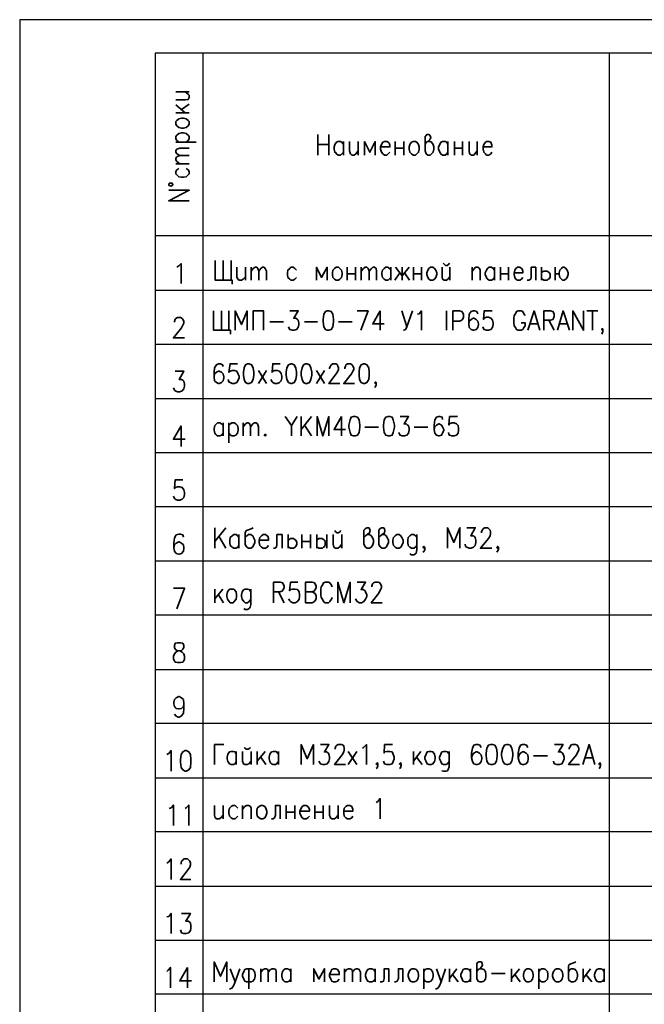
# Model space of a CAD drawing. Header units: millimetres. Extents: x -2 to 2563, y -1050 to -750.
# Tile 2 of 16: x -2 to 91, y -897 to -750. Entities that reach past the tile are written whole.
import ezdxf

# ---------------------------------------------------------------- set-up
doc = ezdxf.new("R2010")
doc.units = ezdxf.units.MM
doc.layers.add('Cont', color=6, linetype='Continuous')

msp = doc.modelspace()

# ---------------------------------------------------------------- linework, layer by layer
at = {"color": 7, "linetype": 'Continuous', "lineweight": 25}
for p, q in [((-2.08, -750.23), (-2.08, -1050.02)), ((421.96, -750.23), (-2.08, -750.23)), ((416.98, -790.6), (18.1, -790.6)), ((416.98, -798.63), (18.1, -798.63)), ((416.98, -806.76), (18.1, -806.76)), ((416.98, -814.8), (18.1, -814.8)), ((416.98, -822.84), (18.1, -822.84)), ((416.98, -830.96), (18.1, -830.96)), ((416.98, -839), (18.1, -839)), ((416.98, -847.13), (18.1, -847.13)), ((416.98, -855.17), (18.1, -855.17)), ((416.98, -863.29), (18.1, -863.29)), ((416.98, -871.33), (18.1, -871.33)), ((416.98, -879.46), (18.1, -879.46)), ((416.98, -887.5), (18.1, -887.5)), ((416.98, -895.53), (18.1, -895.53))]:
    msp.add_line(p, q, dxfattribs=at)
at = {"color": 7, "linetype": 'Continuous', "lineweight": 35}
for p, q in [((21.16, -760.98), (23.17, -760.98)), ((21.16, -762.9), (22.56, -764.12)), ((22.04, -763.6), (23.17, -762.81)), ((21.16, -764.12), (23.17, -764.12)), ((42.31, -767.35), (42.31, -770.41)), ((43.97, -770.41), (43.97, -767.35)), ((21.16, -768.49), (24.22, -768.49)), ((42.31, -768.84), (43.97, -768.84)), ((46.15, -768.4), (46.15, -770.41)), ((48.34, -768.4), (48.34, -770.41)), ((53.84, -768.4), (53.84, -770.41)), ((55.15, -768.4), (55.15, -770.41)), ((61.71, -768.4), (61.71, -770.41)), ((62.67, -768.4), (62.67, -770.41)), ((63.89, -768.4), (63.89, -770.41)), ((66.07, -768.4), (66.07, -770.41)), ((53.84, -769.36), (55.15, -769.36)), ((62.67, -769.36), (63.89, -769.36)), ((21.16, -771.72), (23.17, -771.72)), ((21.95, -810.78), (21.95, -813.84)), ((22.91, -891.52), (22.91, -894.57))]:
    msp.add_line(p, q, dxfattribs=at)
for points in [[(21.16, -762.2), (22.56, -762.2), (23, -762.11), (23.17, -761.85), (23.17, -761.5), (23, -761.33), (22.56, -760.98)], [(21.6, -768.49), (21.34, -768.23), (21.16, -767.97), (21.16, -767.62), (21.34, -767.44), (21.6, -767.18), (22.04, -767.09), (22.3, -767.09), (22.74, -767.18), (23, -767.44), (23.17, -767.62), (23.17, -767.97), (23, -768.23), (22.74, -768.49)], [(58.3, -768.84), (58.47, -768.49), (58.73, -768.4), (59.08, -768.05), (59.17, -767.79), (59.08, -767.53), (58.91, -767.35), (58.56, -767.35), (58.39, -767.53), (58.3, -767.62), (58.3, -769.8), (58.39, -770.06), (58.47, -770.24), (58.73, -770.41), (59.08, -770.41), (59.26, -770.24), (59.52, -769.98), (59.61, -769.54), (59.61, -769.19), (59.52, -768.84), (59.26, -768.49), (59.08, -768.4), (58.73, -768.4)], [(46.15, -769.98), (45.89, -770.24), (45.72, -770.41), (45.37, -770.41), (45.1, -770.24), (45.02, -770.06), (44.84, -769.98), (44.75, -769.54), (44.75, -769.19), (44.84, -768.84), (45.1, -768.49), (45.37, -768.4), (45.72, -768.4), (45.89, -768.49), (46.15, -768.84)], [(47.03, -768.4), (47.03, -769.8), (47.2, -770.24), (47.38, -770.41), (47.73, -770.41), (47.99, -770.24), (48.34, -769.8)], [(50.87, -770.41), (50.87, -768.4), (50.08, -769.98), (49.3, -768.4), (49.3, -770.41)], [(51.66, -769.19), (53.06, -769.19), (53.06, -768.93), (52.97, -768.66), (52.79, -768.49), (52.62, -768.4), (52.27, -768.4), (52.01, -768.49), (51.83, -768.84), (51.66, -769.19), (51.66, -769.54), (51.83, -769.98), (52.01, -770.24), (52.27, -770.41), (52.62, -770.41), (52.79, -770.24), (53.06, -769.98)], [(61.71, -769.98), (61.53, -770.24), (61.27, -770.41), (60.92, -770.41), (60.66, -770.24), (60.57, -770.06), (60.48, -769.98), (60.31, -769.54), (60.31, -769.19), (60.48, -768.84), (60.66, -768.49), (60.92, -768.4), (61.27, -768.4), (61.53, -768.49), (61.71, -768.84)], [(64.85, -768.4), (64.85, -769.8), (64.94, -770.24), (65.2, -770.41), (65.55, -770.41), (65.72, -770.24), (66.07, -769.8)], [(66.95, -769.19), (68.26, -769.19), (68.26, -768.93), (68.17, -768.66), (68.08, -768.49), (67.82, -768.4), (67.47, -768.4), (67.3, -768.49), (67.04, -768.84), (66.95, -769.19), (66.95, -769.54), (67.04, -769.98), (67.3, -770.24), (67.47, -770.41), (67.82, -770.41), (68.08, -770.24), (68.26, -769.98)], [(21.77, -770.5), (21.34, -770.24), (21.16, -769.98), (21.16, -769.71), (21.34, -769.54), (21.77, -769.36), (23.17, -769.36)], [(21.77, -771.72), (21.34, -771.37), (21.16, -771.11), (21.16, -770.85), (21.34, -770.67), (21.77, -770.5), (23.17, -770.5)], [(21.6, -772.42), (21.34, -772.6), (21.16, -772.86), (21.16, -773.21), (21.34, -773.38), (21.6, -773.65), (22.04, -773.73), (22.3, -773.73), (22.74, -773.65), (23, -773.38), (23.17, -773.21), (23.17, -772.86), (23, -772.6), (22.74, -772.42)], [(23.17, -777.23), (20.11, -777.23), (23.17, -775.65), (20.11, -775.65)], [(21.34, -787.1), (21.6, -786.93), (21.95, -786.58), (21.95, -789.55)], [(20.99, -795.31), (20.99, -795.23), (21.08, -794.88), (21.16, -794.79), (21.43, -794.62), (21.86, -794.62), (22.12, -794.79), (22.21, -794.88), (22.39, -795.23), (22.39, -795.49), (22.21, -795.75), (22.04, -796.19), (20.81, -797.67), (22.47, -797.67)], [(21.08, -802.65), (22.39, -802.65), (21.69, -803.88), (22.04, -803.88), (22.21, -803.96), (22.39, -804.14), (22.47, -804.58), (22.47, -804.84), (22.39, -805.28), (22.12, -805.54), (21.77, -805.71), (21.43, -805.71), (21.08, -805.54), (20.99, -805.45), (20.81, -805.1)], [(21.95, -810.78), (20.81, -812.79), (22.56, -812.79)], [(22.21, -818.82), (21.08, -818.82), (20.99, -820.13), (21.08, -819.95), (21.43, -819.87), (21.77, -819.87), (22.12, -819.95), (22.39, -820.3), (22.47, -820.74), (22.47, -821), (22.39, -821.44), (22.12, -821.7), (21.77, -821.88), (21.43, -821.88), (21.08, -821.7), (20.99, -821.61), (20.81, -821.27)], [(22.3, -827.38), (22.21, -827.03), (21.86, -826.94), (21.6, -826.94), (21.25, -827.03), (20.99, -827.47), (20.9, -828.26), (20.9, -828.95), (20.99, -829.48), (21.25, -829.83), (21.6, -829.92), (21.69, -829.92), (22.04, -829.83), (22.3, -829.48), (22.39, -829.04), (22.39, -828.95), (22.3, -828.52), (22.04, -828.26), (21.69, -828.08), (21.6, -828.08), (21.25, -828.26), (20.99, -828.52), (20.9, -828.95)], [(21.34, -838.04), (22.47, -834.98), (20.81, -834.98)], [(22.39, -852.2), (22.3, -852.63), (22.04, -852.9), (21.69, -852.98), (21.6, -852.98), (21.25, -852.9), (20.99, -852.63), (20.9, -852.2), (20.9, -852.02), (20.99, -851.58), (21.25, -851.32), (21.6, -851.15), (21.69, -851.15), (22.04, -851.32), (22.3, -851.58), (22.39, -852.2), (22.39, -852.9), (22.3, -853.59), (22.04, -854.03), (21.69, -854.21), (21.51, -854.21), (21.16, -854.03), (20.99, -853.77)], [(19.85, -859.8), (20.11, -859.62), (20.46, -859.19), (20.46, -862.24)], [(20.2, -867.84), (20.46, -867.75), (20.81, -867.31), (20.81, -870.37)], [(22.56, -867.84), (22.74, -867.75), (23.09, -867.31), (23.09, -870.37)], [(19.85, -875.96), (20.11, -875.79), (20.46, -875.35), (20.46, -878.41)], [(21.95, -876.14), (21.95, -875.96), (22.04, -875.7), (22.21, -875.53), (22.39, -875.35), (22.91, -875.35), (23.09, -875.53), (23.26, -875.7), (23.35, -875.96), (23.35, -876.22), (23.26, -876.57), (23, -876.92), (21.86, -878.41), (23.43, -878.41)], [(19.85, -884), (20.11, -883.91), (20.46, -883.48), (20.46, -886.45)], [(22.04, -883.48), (23.35, -883.48), (22.65, -884.61), (23, -884.61), (23.26, -884.79), (23.35, -884.87), (23.43, -885.31), (23.43, -885.66), (23.35, -886.01), (23.09, -886.36), (22.74, -886.45), (22.39, -886.45), (22.04, -886.36), (21.95, -886.19), (21.86, -885.92)], [(19.85, -892.13), (20.03, -891.95), (20.38, -891.52), (20.38, -894.57)], [(22.91, -891.52), (21.77, -893.53), (23.52, -893.53)]]:
    msp.add_lwpolyline(points, dxfattribs=at)
for points in [[(21.16, -765.78), (21.16, -765.43), (21.34, -765.26), (21.6, -765), (22.04, -764.91), (22.3, -764.91), (22.74, -765), (23, -765.26), (23.17, -765.43), (23.17, -765.78), (23, -766.04), (22.74, -766.31), (22.3, -766.39), (22.04, -766.39), (21.6, -766.31), (21.34, -766.04)], [(56.55, -768.4), (56.9, -768.4), (57.07, -768.49), (57.34, -768.84), (57.42, -769.19), (57.42, -769.54), (57.34, -769.98), (57.07, -770.24), (56.9, -770.41), (56.55, -770.41), (56.29, -770.24), (56.03, -769.98), (55.94, -769.54), (55.94, -769.19), (56.03, -768.84), (56.29, -768.49)], [(20.46, -774.61), (20.2, -774.61), (20.11, -774.78), (20.2, -774.96), (20.46, -775.04), (20.64, -774.96), (20.73, -774.78), (20.64, -774.61)], [(21.43, -843.11), (21.08, -843.2), (20.99, -843.55), (20.99, -843.81), (21.08, -844.07), (21.34, -844.25), (21.77, -844.33), (22.12, -844.51), (22.39, -844.77), (22.47, -845.12), (22.47, -845.56), (22.39, -845.82), (22.21, -845.99), (21.86, -846.08), (21.43, -846.08), (21.08, -845.99), (20.99, -845.82), (20.81, -845.56), (20.81, -845.12), (20.99, -844.77), (21.16, -844.51), (21.51, -844.33), (22.04, -844.25), (22.21, -844.07), (22.39, -843.81), (22.39, -843.55), (22.21, -843.2), (21.86, -843.11)], [(22.56, -859.19), (22.21, -859.36), (21.95, -859.8), (21.86, -860.5), (21.86, -860.93), (21.95, -861.72), (22.21, -862.07), (22.56, -862.24), (22.74, -862.24), (23.09, -862.07), (23.35, -861.72), (23.43, -860.93), (23.43, -860.5), (23.35, -859.8), (23.09, -859.36), (22.74, -859.19)]]:
    msp.add_lwpolyline(points, close=True, dxfattribs=at)
at = {"color": 7, "lineweight": 35, "flags": 128}
for points in [[(27.05, -786.11), (27.05, -789.07), (29.59, -789.07), (29.59, -789.67)], [(28.23, -786.11), (28.23, -789.07)], [(29.42, -786.11), (29.42, -789.07)], [(61, -786.53), (61.17, -786.7), (61.34, -786.87), (61.59, -786.87), (61.84, -786.7), (61.93, -786.53)], [(30.26, -787.13), (30.26, -788.57), (30.43, -788.9), (30.6, -789.07), (30.94, -789.07), (31.19, -788.9), (31.53, -788.57)], [(31.53, -787.13), (31.53, -789.07)], [(32.38, -787.13), (32.38, -789.07)], [(32.38, -787.72), (32.72, -787.3), (32.97, -787.13), (33.23, -787.13), (33.4, -787.3), (33.56, -787.72), (33.56, -789.07)], [(33.56, -787.72), (33.82, -787.3), (34.07, -787.13), (34.33, -787.13), (34.5, -787.3), (34.67, -787.72), (34.67, -789.07)], [(39.15, -787.55), (38.9, -787.3), (38.64, -787.13), (38.31, -787.13), (38.14, -787.3), (37.88, -787.55), (37.8, -787.97), (37.8, -788.23), (37.88, -788.65), (38.14, -788.9), (38.31, -789.07), (38.64, -789.07), (38.9, -788.9), (39.15, -788.65)], [(43.72, -789.07), (43.72, -787.13), (42.88, -788.65), (42.12, -787.13), (42.12, -789.07)], [(45.08, -787.13), (45.42, -787.13), (45.59, -787.3), (45.84, -787.55), (45.93, -787.97), (45.93, -788.23), (45.84, -788.65), (45.59, -788.9), (45.42, -789.07), (45.08, -789.07), (44.83, -788.9), (44.57, -788.65), (44.49, -788.23), (44.49, -787.97), (44.57, -787.55), (44.83, -787.3), (45.08, -787.13)], [(46.69, -787.13), (46.69, -789.07)], [(46.69, -788.14), (47.96, -788.14)], [(47.96, -787.13), (47.96, -789.07)], [(48.8, -787.13), (48.8, -789.07)], [(48.8, -787.72), (49.14, -787.3), (49.4, -787.13), (49.65, -787.13), (49.82, -787.3), (49.99, -787.72), (49.99, -789.07)], [(49.99, -787.72), (50.33, -787.3), (50.5, -787.13), (50.75, -787.13), (51.01, -787.3), (51.09, -787.72), (51.09, -789.07)], [(53.21, -788.65), (52.95, -788.9), (52.78, -789.07), (52.45, -789.07), (52.19, -788.9), (52.11, -788.82), (51.94, -788.65), (51.85, -788.23), (51.85, -787.97), (51.94, -787.55), (52.19, -787.3), (52.45, -787.13), (52.78, -787.13), (52.95, -787.3), (53.21, -787.55)], [(53.21, -787.13), (53.21, -789.07)], [(53.8, -789.07), (54.56, -787.97)], [(55.92, -787.13), (54.9, -788.4), (53.88, -787.13)], [(54.9, -787.13), (54.9, -789.07)], [(55.24, -787.97), (56, -789.07)], [(56.59, -787.13), (56.59, -789.07)], [(56.59, -788.14), (57.78, -788.14)], [(57.78, -787.13), (57.78, -789.07)], [(59.13, -787.13), (59.47, -787.13), (59.73, -787.3), (59.9, -787.55), (60.07, -787.97), (60.07, -788.23), (59.9, -788.65), (59.73, -788.9), (59.47, -789.07), (59.13, -789.07), (58.88, -788.9), (58.71, -788.65), (58.54, -788.23), (58.54, -787.97), (58.71, -787.55), (58.88, -787.3), (59.13, -787.13)], [(60.83, -787.13), (60.83, -788.57), (60.91, -788.9), (61.17, -789.07), (61.5, -789.07), (61.67, -788.9), (62.01, -788.57)], [(62.01, -787.13), (62.01, -789.07)], [(65.31, -787.13), (65.31, -789.07)], [(65.31, -787.72), (65.65, -787.3), (65.82, -787.13), (66.16, -787.13), (66.42, -787.3), (66.5, -787.55), (66.5, -789.07)], [(68.62, -788.65), (68.45, -788.9), (68.19, -789.07), (67.85, -789.07), (67.6, -788.9), (67.52, -788.82), (67.43, -788.65), (67.26, -788.23), (67.26, -787.97), (67.43, -787.55), (67.6, -787.3), (67.85, -787.13), (68.19, -787.13), (68.45, -787.3), (68.62, -787.55)], [(68.62, -787.13), (68.62, -789.07)], [(69.55, -787.13), (69.55, -789.07)], [(69.55, -788.14), (70.73, -788.14)], [(70.73, -787.13), (70.73, -789.07)], [(71.58, -787.97), (72.85, -787.97), (72.85, -787.72), (72.77, -787.38), (72.68, -787.3), (72.43, -787.13), (72.09, -787.13), (71.83, -787.3), (71.66, -787.55), (71.58, -787.97), (71.58, -788.23), (71.66, -788.65), (71.83, -788.9), (72.09, -789.07), (72.43, -789.07), (72.68, -788.9), (72.85, -788.65)], [(74.8, -787.13), (74.12, -787.13), (74.12, -788.57), (74.04, -788.9), (73.78, -789.07), (73.53, -789.07)], [(74.8, -787.13), (74.8, -789.07)], [(75.64, -787.13), (75.64, -789.07)], [(75.64, -787.97), (75.81, -787.8), (75.98, -787.72), (76.32, -787.72), (76.49, -787.72), (76.66, -787.8), (76.83, -787.97), (76.91, -788.23), (76.91, -788.57), (76.83, -788.82), (76.66, -788.9), (76.49, -789.07), (75.98, -789.07), (75.81, -788.9), (75.64, -788.82)], [(77.68, -787.13), (77.68, -789.07)], [(77.68, -788.14), (78.27, -788.14), (78.27, -787.97), (78.35, -787.55), (78.61, -787.3), (78.78, -787.13), (79.03, -787.13), (79.28, -787.3), (79.45, -787.55), (79.62, -787.97), (79.62, -788.23), (79.45, -788.65), (79.28, -788.9), (79.03, -789.07), (78.78, -789.07), (78.61, -788.9), (78.35, -788.65), (78.27, -788.23), (78.27, -788.14)], [(26.79, -793.65), (26.79, -796.52), (29.33, -796.52), (29.33, -797.12)], [(27.98, -793.65), (27.98, -796.52)], [(29.08, -793.65), (29.08, -796.52)], [(31.79, -796.52), (31.79, -793.65), (30.94, -795.68), (30.01, -793.65), (30.01, -796.52)], [(32.72, -796.52), (32.72, -793.65), (34.24, -793.65), (34.24, -796.52)], [(38.14, -793.65), (39.41, -793.65), (38.73, -794.75), (39.07, -794.75), (39.32, -794.92), (39.41, -795), (39.49, -795.42), (39.49, -795.68), (39.41, -796.1), (39.15, -796.44), (38.81, -796.52), (38.48, -796.52), (38.14, -796.44), (38.05, -796.27), (37.97, -796.02)], [(43.72, -793.65), (43.47, -793.73), (43.22, -794.15), (43.13, -794.92), (43.13, -795.25), (43.22, -796.02), (43.47, -796.44), (43.72, -796.52), (43.98, -796.52), (44.32, -796.44), (44.57, -796.02), (44.66, -795.25), (44.66, -794.92), (44.57, -794.15), (44.32, -793.73), (43.98, -793.65), (43.72, -793.65)], [(48.72, -796.52), (49.82, -793.65), (48.21, -793.65)], [(51.6, -793.65), (50.5, -795.59), (52.19, -795.59)], [(51.6, -793.65), (51.6, -796.52)], [(54.82, -793.65), (55.58, -796.02)], [(56.42, -793.65), (55.58, -796.02), (55.49, -796.27), (55.41, -796.44), (55.15, -796.52), (55.07, -796.52)], [(57.19, -794.15), (57.44, -794.07), (57.78, -793.65), (57.78, -796.52)], [(61.5, -793.65), (61.5, -796.52)], [(62.44, -796.52), (62.44, -793.65), (63.45, -793.65), (63.79, -793.73), (63.88, -793.9), (64.04, -794.15), (64.04, -794.58), (63.88, -794.92), (63.79, -795), (63.45, -795.17), (62.44, -795.17)], [(66.16, -794.07), (65.99, -793.73), (65.65, -793.65), (65.48, -793.65), (65.15, -793.73), (64.89, -794.15), (64.81, -794.92), (64.81, -795.59), (64.89, -796.1), (65.15, -796.44), (65.48, -796.52), (65.57, -796.52), (65.91, -796.44), (66.16, -796.1), (66.25, -795.68), (66.25, -795.59), (66.16, -795.17), (65.91, -794.92), (65.57, -794.75), (65.48, -794.75), (65.15, -794.92), (64.89, -795.17), (64.81, -795.59)], [(68.28, -793.65), (67.09, -793.65), (67.01, -794.92), (67.09, -794.75), (67.43, -794.58), (67.77, -794.58), (68.11, -794.75), (68.36, -795), (68.45, -795.42), (68.45, -795.68), (68.36, -796.1), (68.11, -796.44), (67.77, -796.52), (67.43, -796.52), (67.09, -796.44), (67.01, -796.27), (66.92, -796.02)], [(73.19, -794.32), (73.02, -794.07), (72.85, -793.73), (72.6, -793.65), (72.17, -793.65), (71.92, -793.73), (71.75, -794.07), (71.58, -794.32), (71.5, -794.75), (71.5, -795.42), (71.58, -795.85), (71.75, -796.1), (71.92, -796.44), (72.17, -796.52), (72.6, -796.52), (72.85, -796.44), (73.02, -796.1), (73.19, -795.85), (73.19, -795.42), (72.6, -795.42)], [(73.61, -796.52), (74.54, -793.65), (75.39, -796.52)], [(75.98, -796.52), (75.98, -793.65), (77, -793.65), (77.34, -793.73), (77.42, -793.9), (77.51, -794.15), (77.51, -794.49), (77.42, -794.75), (77.34, -794.92), (77, -795), (75.98, -795)], [(78.01, -796.52), (78.86, -793.65), (79.79, -796.52)], [(80.3, -796.52), (80.3, -793.65), (81.91, -796.52), (81.91, -793.65)], [(82.42, -793.65), (84.03, -793.65)], [(83.26, -793.65), (83.26, -796.52)], [(35.17, -795.25), (37.21, -795.25)], [(40.34, -795.25), (42.29, -795.25)], [(45.42, -795.25), (47.45, -795.25)], [(73.95, -795.59), (75.05, -795.59)], [(76.74, -795), (77.51, -796.52)], [(78.35, -795.59), (79.45, -795.59)], [(84.79, -796.44), (84.7, -796.52), (84.62, -796.44), (84.7, -796.27), (84.79, -796.44), (84.79, -796.69), (84.7, -796.95), (84.62, -797.12)], [(28.23, -801.94), (28.15, -801.69), (27.81, -801.52), (27.55, -801.52), (27.21, -801.69), (26.96, -802.11), (26.88, -802.79), (26.88, -803.47), (26.96, -804.06), (27.21, -804.31), (27.55, -804.48), (27.64, -804.48), (27.98, -804.31), (28.23, -804.06), (28.31, -803.64), (28.31, -803.47), (28.23, -803.04), (27.98, -802.79), (27.64, -802.62), (27.55, -802.62), (27.21, -802.79), (26.96, -803.04), (26.88, -803.47)], [(30.35, -801.52), (29.25, -801.52), (29.08, -802.79), (29.25, -802.62), (29.58, -802.54), (29.92, -802.54), (30.26, -802.62), (30.43, -802.96), (30.6, -803.38), (30.6, -803.64), (30.43, -804.06), (30.26, -804.31), (29.92, -804.48), (29.58, -804.48), (29.25, -804.31), (29.08, -804.23), (28.99, -803.89)], [(31.87, -801.52), (31.53, -801.69), (31.36, -802.11), (31.28, -802.79), (31.28, -803.21), (31.36, -803.89), (31.53, -804.31), (31.87, -804.48), (32.12, -804.48), (32.46, -804.31), (32.72, -803.89), (32.8, -803.21), (32.8, -802.79), (32.72, -802.11), (32.46, -801.69), (32.12, -801.52), (31.87, -801.52)], [(33.48, -802.54), (34.66, -804.48)], [(34.66, -802.54), (33.48, -804.48)], [(36.7, -801.52), (35.6, -801.52), (35.51, -802.79), (35.6, -802.62), (35.93, -802.54), (36.27, -802.54), (36.61, -802.62), (36.87, -802.96), (36.95, -803.38), (36.95, -803.64), (36.87, -804.06), (36.61, -804.31), (36.27, -804.48), (35.93, -804.48), (35.6, -804.31), (35.51, -804.23), (35.34, -803.89)], [(38.31, -801.52), (37.97, -801.69), (37.71, -802.11), (37.63, -802.79), (37.63, -803.21), (37.71, -803.89), (37.97, -804.31), (38.31, -804.48), (38.47, -804.48), (38.81, -804.31), (39.07, -803.89), (39.15, -803.21), (39.15, -802.79), (39.07, -802.11), (38.81, -801.69), (38.47, -801.52), (38.31, -801.52)], [(40.51, -801.52), (40.17, -801.69), (40, -802.11), (39.83, -802.79), (39.83, -803.21), (40, -803.89), (40.17, -804.31), (40.51, -804.48), (40.76, -804.48), (41.1, -804.31), (41.27, -803.89), (41.44, -803.21), (41.44, -802.79), (41.27, -802.11), (41.1, -801.69), (40.76, -801.52), (40.51, -801.52)], [(42.12, -802.54), (43.3, -804.48)], [(43.3, -802.54), (42.12, -804.48)], [(44.06, -802.28), (44.06, -802.11), (44.23, -801.86), (44.32, -801.69), (44.57, -801.52), (44.99, -801.52), (45.25, -801.69), (45.33, -801.86), (45.42, -802.11), (45.42, -802.37), (45.33, -802.62), (45.08, -803.04), (43.98, -804.48), (45.59, -804.48)], [(46.35, -802.28), (46.35, -802.11), (46.43, -801.86), (46.52, -801.69), (46.77, -801.52), (47.2, -801.52), (47.45, -801.69), (47.53, -801.86), (47.7, -802.11), (47.7, -802.37), (47.53, -802.62), (47.36, -803.04), (46.18, -804.48), (47.79, -804.48)], [(49.14, -801.52), (48.8, -801.69), (48.55, -802.11), (48.47, -802.79), (48.47, -803.21), (48.55, -803.89), (48.8, -804.31), (49.14, -804.48), (49.31, -804.48), (49.65, -804.31), (49.9, -803.89), (49.99, -803.21), (49.99, -802.79), (49.9, -802.11), (49.65, -801.69), (49.31, -801.52), (49.14, -801.52)], [(51.01, -804.31), (50.92, -804.48), (50.84, -804.31), (50.92, -804.23), (51.01, -804.31), (51.01, -804.65), (50.92, -804.91), (50.84, -805.08)], [(37.47, -809.39), (38.4, -810.75), (38.4, -812.27)], [(39.25, -809.39), (38.4, -810.75)], [(39.84, -809.39), (39.84, -812.27)], [(41.37, -809.39), (39.84, -811.34)], [(42.21, -812.27), (42.21, -809.39), (43.06, -812.27), (43.99, -809.39), (43.99, -812.27)], [(45.85, -809.39), (44.75, -811.34), (46.45, -811.34)], [(45.85, -809.39), (45.85, -812.27)], [(47.63, -809.39), (47.29, -809.48), (47.12, -809.9), (46.95, -810.66), (46.95, -811), (47.12, -811.76), (47.29, -812.19), (47.63, -812.27), (47.89, -812.27), (48.22, -812.19), (48.48, -811.76), (48.56, -811), (48.56, -810.66), (48.48, -809.9), (48.22, -809.48), (47.89, -809.39), (47.63, -809.39)], [(52.8, -809.39), (52.46, -809.48), (52.2, -809.9), (52.12, -810.66), (52.12, -811), (52.2, -811.76), (52.46, -812.19), (52.8, -812.27), (53.05, -812.27), (53.39, -812.19), (53.56, -811.76), (53.73, -811), (53.73, -810.66), (53.56, -809.9), (53.39, -809.48), (53.05, -809.39), (52.8, -809.39)], [(54.57, -809.39), (55.84, -809.39), (55.17, -810.49), (55.51, -810.49), (55.68, -810.66), (55.84, -810.75), (55.93, -811.17), (55.93, -811.43), (55.84, -811.85), (55.59, -812.19), (55.25, -812.27), (54.91, -812.27), (54.57, -812.19), (54.49, -812.02), (54.41, -811.76)], [(60.92, -809.82), (60.84, -809.48), (60.5, -809.39), (60.33, -809.39), (59.99, -809.48), (59.74, -809.9), (59.65, -810.66), (59.65, -811.34), (59.74, -811.85), (59.99, -812.19), (60.33, -812.27), (60.42, -812.27), (60.76, -812.19), (60.92, -811.85), (61.09, -811.43), (61.09, -811.34), (60.92, -810.92), (60.76, -810.66), (60.42, -810.49), (60.33, -810.49), (59.99, -810.66), (59.74, -810.92), (59.65, -811.34)], [(63.13, -809.39), (61.94, -809.39), (61.86, -810.66), (61.94, -810.49), (62.28, -810.33), (62.62, -810.33), (62.96, -810.49), (63.21, -810.75), (63.3, -811.17), (63.3, -811.43), (63.21, -811.85), (62.96, -812.19), (62.62, -812.27), (62.28, -812.27), (61.94, -812.19), (61.86, -812.02), (61.77, -811.76)], [(28.24, -811.85), (27.99, -812.19), (27.74, -812.27), (27.4, -812.27), (27.23, -812.19), (27.06, -812.02), (26.97, -811.85), (26.89, -811.43), (26.89, -811.17), (26.97, -810.75), (27.23, -810.49), (27.4, -810.33), (27.74, -810.33), (27.99, -810.49), (28.24, -810.75)], [(28.24, -810.33), (28.24, -812.27)], [(29.09, -810.33), (29.09, -813.29)], [(29.09, -810.75), (29.34, -810.49), (29.51, -810.33), (29.85, -810.33), (30.11, -810.49), (30.36, -810.75), (30.44, -811.17), (30.44, -811.43), (30.36, -811.85), (30.11, -812.19), (29.85, -812.27), (29.51, -812.27), (29.34, -812.19), (29.09, -811.85)], [(31.21, -810.33), (31.21, -812.27)], [(31.21, -810.92), (31.55, -810.49), (31.8, -810.33), (31.97, -810.33), (32.22, -810.49), (32.31, -810.92), (32.31, -812.27)], [(32.31, -810.92), (32.65, -810.49), (32.9, -810.33), (33.15, -810.33), (33.32, -810.49), (33.49, -810.92), (33.49, -812.27)], [(40.35, -810.66), (41.37, -812.27)], [(49.33, -811), (51.36, -811)], [(56.69, -811), (58.72, -811)], [(34.51, -812.02), (34.34, -812.19), (34.51, -812.27), (34.59, -812.19), (34.51, -812.02)], [(28.61, -825.97), (27.01, -828)], [(27.01, -825.97), (27.01, -829.02)], [(32.68, -825.97), (32.42, -826.14), (31.83, -826.31), (31.66, -826.39), (31.49, -826.73), (31.49, -828.43), (31.66, -828.76), (31.75, -828.85), (32, -829.02), (32.34, -829.02), (32.59, -828.85), (32.76, -828.6), (32.93, -828.17), (32.93, -827.83), (32.76, -827.41), (32.68, -827.24), (32.59, -827.16), (32.34, -826.99), (32, -826.99), (31.75, -827.16), (31.49, -827.41)], [(44.87, -826.39), (44.95, -826.56), (45.21, -826.73), (45.38, -826.73), (45.63, -826.56), (45.72, -826.39)], [(49.19, -827.41), (49.44, -827.16), (49.7, -826.99), (50.03, -826.73), (50.12, -826.39), (50.03, -826.14), (49.95, -825.97), (49.61, -825.97), (49.36, -826.14), (49.19, -826.31), (49.19, -828.43), (49.36, -828.76), (49.44, -828.85), (49.7, -829.02), (50.03, -829.02), (50.29, -828.85), (50.46, -828.6), (50.63, -828.17), (50.63, -827.83), (50.46, -827.41), (50.29, -827.16), (50.03, -826.99), (49.7, -826.99)], [(51.39, -827.41), (51.64, -827.16), (51.9, -826.99), (52.24, -826.73), (52.32, -826.39), (52.24, -826.14), (52.15, -825.97), (51.81, -825.97), (51.56, -826.14), (51.39, -826.31), (51.39, -828.43), (51.56, -828.76), (51.64, -828.85), (51.9, -829.02), (52.24, -829.02), (52.49, -828.85), (52.66, -828.6), (52.83, -828.17), (52.83, -827.83), (52.66, -827.41), (52.49, -827.16), (52.24, -826.99), (51.9, -826.99)], [(63.5, -829.02), (63.5, -825.97), (62.57, -828.17), (61.63, -825.97), (61.63, -829.02)], [(64.51, -825.97), (65.78, -825.97), (65.11, -827.16), (65.44, -827.16), (65.61, -827.24), (65.78, -827.41), (65.87, -827.83), (65.87, -828.17), (65.78, -828.6), (65.53, -828.85), (65.19, -829.02), (64.85, -829.02), (64.51, -828.85), (64.34, -828.76), (64.26, -828.43)], [(66.71, -826.73), (66.71, -826.56), (66.8, -826.31), (66.97, -826.14), (67.14, -825.97), (67.65, -825.97), (67.81, -826.14), (67.98, -826.31), (68.07, -826.56), (68.07, -826.82), (67.98, -827.16), (67.73, -827.58), (66.54, -829.02), (68.24, -829.02)], [(28.61, -829.02), (27.6, -827.24)], [(30.56, -828.6), (30.39, -828.85), (30.14, -829.02), (29.8, -829.02), (29.55, -828.85), (29.46, -828.76), (29.29, -828.6), (29.21, -828.17), (29.21, -827.83), (29.29, -827.41), (29.55, -827.16), (29.8, -826.99), (30.14, -826.99), (30.39, -827.16), (30.56, -827.41)], [(30.56, -826.99), (30.56, -829.02)], [(33.61, -827.83), (34.96, -827.83), (34.96, -827.58), (34.88, -827.24), (34.79, -827.16), (34.54, -826.99), (34.2, -826.99), (33.95, -827.16), (33.69, -827.41), (33.61, -827.83), (33.61, -828.17), (33.69, -828.6), (33.95, -828.85), (34.2, -829.02), (34.54, -829.02), (34.79, -828.85), (34.96, -828.6)], [(37, -826.99), (36.23, -826.99), (36.23, -828.43), (36.15, -828.85), (35.9, -829.02), (35.73, -829.02)], [(37, -826.99), (37, -829.02)], [(37.93, -826.99), (37.93, -829.02)], [(37.93, -827.83), (38.01, -827.75), (38.27, -827.58), (38.6, -827.58), (38.69, -827.58), (38.94, -827.75), (39.03, -827.83), (39.2, -828.17), (39.2, -828.43), (39.03, -828.76), (38.94, -828.85), (38.69, -829.02), (38.27, -829.02), (38.01, -828.85), (37.93, -828.76)], [(39.96, -826.99), (39.96, -829.02)], [(41.23, -826.99), (41.23, -829.02)], [(42.16, -826.99), (42.16, -829.02)], [(42.16, -827.83), (42.25, -827.75), (42.5, -827.58), (42.84, -827.58), (43.01, -827.58), (43.18, -827.75), (43.35, -827.83), (43.43, -828.17), (43.43, -828.43), (43.35, -828.76), (43.18, -828.85), (43.01, -829.02), (42.5, -829.02), (42.25, -828.85), (42.16, -828.76)], [(43.68, -826.99), (43.68, -829.02)], [(44.62, -826.99), (44.62, -828.43), (44.7, -828.85), (44.95, -829.02), (45.29, -829.02), (45.55, -828.85), (45.89, -828.43)], [(45.89, -826.99), (45.89, -829.02)], [(54.1, -826.99), (54.44, -826.99), (54.69, -827.16), (54.86, -827.41), (55.03, -827.83), (55.03, -828.17), (54.86, -828.6), (54.69, -828.85), (54.44, -829.02), (54.1, -829.02), (53.84, -828.85), (53.59, -828.6), (53.51, -828.17), (53.51, -827.83), (53.59, -827.41), (53.84, -827.16), (54.1, -826.99)], [(57.06, -827.41), (56.98, -827.24), (56.89, -827.16), (56.64, -826.99), (56.3, -826.99), (56.05, -827.16), (55.79, -827.41), (55.71, -827.83), (55.71, -828.17), (55.79, -828.6), (56.05, -828.85), (56.3, -829.02), (56.64, -829.02), (56.89, -828.85), (57.06, -828.6)], [(57.06, -826.99), (57.06, -829.27), (56.98, -829.78), (56.89, -829.87), (56.64, -830.03), (56.3, -830.03), (56.05, -829.87)], [(39.96, -828), (41.23, -828)], [(58.25, -828.85), (58.16, -829.02), (57.99, -828.85), (58.16, -828.76), (58.25, -828.85), (58.25, -829.19), (58.16, -829.44), (57.99, -829.61)], [(69.25, -828.85), (69.08, -829.02), (69, -828.85), (69.08, -828.76), (69.25, -828.85), (69.25, -829.19), (69.08, -829.44), (69, -829.61)], [(27.01, -835.11), (27.01, -837.15)], [(28.19, -835.11), (27.01, -836.55)], [(29.29, -835.11), (29.71, -835.11), (29.88, -835.2), (30.14, -835.54), (30.22, -835.96), (30.22, -836.22), (30.14, -836.64), (29.88, -836.98), (29.71, -837.15), (29.29, -837.15), (29.12, -836.98), (28.87, -836.64), (28.78, -836.22), (28.78, -835.96), (28.87, -835.54), (29.12, -835.2), (29.29, -835.11)], [(32.34, -835.54), (32.25, -835.37), (32.09, -835.2), (31.83, -835.11), (31.49, -835.11), (31.32, -835.2), (31.07, -835.54), (30.98, -835.96), (30.98, -836.22), (31.07, -836.64), (31.32, -836.98), (31.49, -837.15), (31.83, -837.15), (32.09, -836.98), (32.34, -836.64)], [(32.34, -835.11), (32.34, -837.4), (32.25, -837.82), (32.09, -837.99), (31.83, -838.16), (31.49, -838.16), (31.32, -837.99)], [(35.73, -837.15), (35.73, -834.1), (36.74, -834.1), (37.08, -834.18), (37.17, -834.35), (37.33, -834.69), (37.33, -834.95), (37.17, -835.2), (37.08, -835.37), (36.74, -835.54), (35.73, -835.54)], [(39.37, -834.1), (38.27, -834.1), (38.1, -835.37), (38.27, -835.2), (38.6, -835.11), (38.94, -835.11), (39.28, -835.2), (39.54, -835.54), (39.62, -835.96), (39.62, -836.22), (39.54, -836.64), (39.28, -836.98), (38.94, -837.15), (38.6, -837.15), (38.27, -836.98), (38.1, -836.81), (38.01, -836.55)], [(40.47, -837.15), (40.47, -834.1), (41.48, -834.1), (41.82, -834.18), (41.91, -834.35), (42.08, -834.69), (42.08, -834.95), (41.91, -835.2), (41.82, -835.37), (41.48, -835.54), (40.47, -835.54)], [(44.45, -834.78), (44.36, -834.52), (44.11, -834.18), (43.94, -834.1), (43.43, -834.1), (43.18, -834.18), (43.01, -834.52), (42.84, -834.78), (42.75, -835.2), (42.75, -835.96), (42.84, -836.38), (43.01, -836.64), (43.18, -836.98), (43.43, -837.15), (43.94, -837.15), (44.11, -836.98), (44.36, -836.64), (44.45, -836.38)], [(45.29, -837.15), (45.29, -834.1), (46.22, -837.15), (47.16, -834.1), (47.16, -837.15)], [(48.17, -834.1), (49.44, -834.1), (48.76, -835.2), (49.1, -835.2), (49.36, -835.37), (49.44, -835.54), (49.61, -835.96), (49.61, -836.22), (49.44, -836.64), (49.19, -836.98), (48.85, -837.15), (48.51, -837.15), (48.17, -836.98), (48.09, -836.81), (47.92, -836.55)], [(50.37, -834.78), (50.37, -834.69), (50.46, -834.35), (50.63, -834.18), (50.88, -834.1), (51.3, -834.1), (51.56, -834.18), (51.64, -834.35), (51.81, -834.69), (51.81, -834.95), (51.64, -835.2), (51.39, -835.71), (50.29, -837.15), (51.9, -837.15)], [(27.51, -835.96), (28.28, -837.15)], [(36.49, -835.54), (37.33, -837.15)], [(41.48, -835.54), (41.82, -835.71), (41.91, -835.79), (42.08, -836.13), (42.08, -836.55), (41.91, -836.81), (41.82, -836.98), (41.48, -837.15), (40.47, -837.15)], [(28.32, -858.3), (26.96, -858.3), (26.96, -861.26)], [(31.37, -858.72), (31.45, -858.81), (31.7, -858.98), (31.96, -858.98), (32.21, -858.81), (32.3, -858.72)], [(41.69, -861.26), (41.69, -858.3), (40.76, -860.42), (39.83, -858.3), (39.83, -861.26)], [(42.71, -858.3), (43.98, -858.3), (43.3, -859.4), (43.64, -859.4), (43.9, -859.57), (43.98, -859.74), (44.07, -860.16), (44.07, -860.42), (43.98, -860.84), (43.73, -861.18), (43.39, -861.26), (43.05, -861.26), (42.71, -861.18), (42.63, -861.01), (42.46, -860.76)], [(44.91, -858.98), (44.91, -858.81), (45, -858.55), (45.17, -858.38), (45.34, -858.3), (45.84, -858.3), (46.1, -858.38), (46.18, -858.55), (46.27, -858.81), (46.27, -859.15), (46.18, -859.4), (45.93, -859.82), (44.83, -861.26), (46.44, -861.26)], [(48.98, -858.81), (49.15, -858.72), (49.57, -858.3), (49.57, -861.26)], [(53.46, -858.3), (52.28, -858.3), (52.19, -859.57), (52.28, -859.4), (52.62, -859.32), (53.04, -859.32), (53.38, -859.4), (53.55, -859.74), (53.72, -860.16), (53.72, -860.42), (53.55, -860.84), (53.38, -861.18), (53.04, -861.26), (52.62, -861.26), (52.28, -861.18), (52.19, -861.01), (52.11, -860.76)], [(66.65, -858.72), (66.48, -858.38), (66.15, -858.3), (65.89, -858.3), (65.55, -858.38), (65.38, -858.81), (65.21, -859.57), (65.21, -860.25), (65.38, -860.84), (65.55, -861.18), (65.89, -861.26), (66.06, -861.26), (66.4, -861.18), (66.65, -860.84), (66.74, -860.42), (66.74, -860.25), (66.65, -859.82), (66.4, -859.57), (66.06, -859.4), (65.89, -859.4), (65.55, -859.57), (65.38, -859.82), (65.21, -860.25)], [(68.09, -858.3), (67.75, -858.38), (67.5, -858.81), (67.42, -859.57), (67.42, -859.99), (67.5, -860.76), (67.75, -861.18), (68.09, -861.26), (68.35, -861.26), (68.69, -861.18), (68.94, -860.76), (69.02, -859.99), (69.02, -859.57), (68.94, -858.81), (68.69, -858.38), (68.35, -858.3), (68.09, -858.3)], [(70.46, -858.3), (70.12, -858.38), (69.87, -858.81), (69.7, -859.57), (69.7, -859.99), (69.87, -860.76), (70.12, -861.18), (70.46, -861.26), (70.63, -861.26), (70.97, -861.18), (71.23, -860.76), (71.39, -859.99), (71.39, -859.57), (71.23, -858.81), (70.97, -858.38), (70.63, -858.3), (70.46, -858.3)], [(73.6, -858.72), (73.43, -858.38), (73.09, -858.3), (72.83, -858.3), (72.5, -858.38), (72.33, -858.81), (72.16, -859.57), (72.16, -860.25), (72.33, -860.84), (72.5, -861.18), (72.83, -861.26), (73, -861.26), (73.34, -861.18), (73.6, -860.84), (73.68, -860.42), (73.68, -860.25), (73.6, -859.82), (73.34, -859.57), (73, -859.4), (72.83, -859.4), (72.5, -859.57), (72.33, -859.82), (72.16, -860.25)], [(77.58, -858.3), (78.85, -858.3), (78.17, -859.4), (78.51, -859.4), (78.76, -859.57), (78.85, -859.74), (79.01, -860.16), (79.01, -860.42), (78.85, -860.84), (78.68, -861.18), (78.34, -861.26), (77.91, -861.26), (77.58, -861.18), (77.49, -861.01), (77.41, -860.76)], [(79.78, -858.98), (79.78, -858.81), (79.95, -858.55), (80.03, -858.38), (80.28, -858.3), (80.71, -858.3), (80.96, -858.38), (81.05, -858.55), (81.22, -858.81), (81.22, -859.15), (81.05, -859.4), (80.88, -859.82), (79.69, -861.26), (81.3, -861.26)], [(81.81, -861.26), (82.74, -858.3), (83.59, -861.26)], [(30.18, -860.84), (30.01, -861.18), (29.76, -861.26), (29.42, -861.26), (29.16, -861.18), (29.08, -861.01), (28.91, -860.84), (28.83, -860.42), (28.83, -860.16), (28.91, -859.74), (29.16, -859.4), (29.42, -859.32), (29.76, -859.32), (30.01, -859.4), (30.18, -859.74)], [(30.18, -859.32), (30.18, -861.26)], [(31.11, -859.32), (31.11, -860.76), (31.28, -861.18), (31.45, -861.26), (31.79, -861.26), (32.04, -861.18), (32.38, -860.76)], [(32.38, -859.32), (32.38, -861.26)], [(33.31, -859.32), (33.31, -861.26)], [(34.5, -859.32), (33.31, -860.76)], [(33.82, -860.16), (34.58, -861.26)], [(36.45, -860.84), (36.19, -861.18), (36.02, -861.26), (35.68, -861.26), (35.43, -861.18), (35.26, -861.01), (35.18, -860.84), (35.09, -860.42), (35.09, -860.16), (35.18, -859.74), (35.43, -859.4), (35.68, -859.32), (36.02, -859.32), (36.19, -859.4), (36.45, -859.74)], [(36.45, -859.32), (36.45, -861.26)], [(46.86, -859.32), (48.13, -861.26)], [(48.13, -859.32), (46.86, -861.26)], [(56.58, -859.32), (56.58, -861.26)], [(57.68, -859.32), (56.58, -860.76)], [(57, -860.16), (57.85, -861.26)], [(58.86, -859.32), (59.2, -859.32), (59.46, -859.4), (59.71, -859.74), (59.8, -860.16), (59.8, -860.42), (59.71, -860.84), (59.46, -861.18), (59.2, -861.26), (58.86, -861.26), (58.61, -861.18), (58.44, -860.84), (58.27, -860.42), (58.27, -860.16), (58.44, -859.74), (58.61, -859.4), (58.86, -859.32)], [(61.91, -859.74), (61.74, -859.57), (61.66, -859.4), (61.4, -859.32), (61.07, -859.32), (60.81, -859.4), (60.64, -859.74), (60.47, -860.16), (60.47, -860.42), (60.64, -860.84), (60.81, -861.18), (61.07, -861.26), (61.4, -861.26), (61.66, -861.18), (61.91, -860.84)], [(61.91, -859.32), (61.91, -861.6), (61.74, -862.03), (61.66, -862.19), (61.4, -862.28), (61.07, -862.28), (60.81, -862.19)], [(74.44, -859.99), (76.56, -859.99)], [(51.26, -861.18), (51.18, -861.26), (51.01, -861.18), (51.18, -861.01), (51.26, -861.18), (51.26, -861.43), (51.18, -861.77), (51.01, -861.86)], [(54.73, -861.18), (54.65, -861.26), (54.48, -861.18), (54.65, -861.01), (54.73, -861.18), (54.73, -861.43), (54.65, -861.77), (54.48, -861.86)], [(82.15, -860.25), (83.25, -860.25)], [(84.43, -861.18), (84.35, -861.26), (84.18, -861.18), (84.35, -861.01), (84.43, -861.18), (84.43, -861.43), (84.35, -861.77), (84.18, -861.86)], [(26.96, -867.36), (26.96, -868.8), (27.05, -869.22), (27.3, -869.39), (27.64, -869.39), (27.89, -869.22), (28.23, -868.8)], [(28.23, -867.36), (28.23, -869.39)], [(30.43, -867.78), (30.18, -867.53), (30.01, -867.36), (29.67, -867.36), (29.42, -867.53), (29.16, -867.78), (29.08, -868.21), (29.08, -868.54), (29.16, -868.97), (29.42, -869.22), (29.67, -869.39), (30.01, -869.39), (30.18, -869.22), (30.43, -868.97)], [(31.11, -867.36), (31.11, -869.39)], [(31.11, -867.95), (31.45, -867.53), (31.7, -867.36), (32.04, -867.36), (32.3, -867.53), (32.38, -867.78), (32.38, -869.39)], [(33.82, -867.36), (34.16, -867.36), (34.41, -867.53), (34.58, -867.78), (34.75, -868.21), (34.75, -868.54), (34.58, -868.97), (34.41, -869.22), (34.16, -869.39), (33.82, -869.39), (33.57, -869.22), (33.31, -868.97), (33.23, -868.54), (33.23, -868.21), (33.31, -867.78), (33.57, -867.53), (33.82, -867.36)], [(36.7, -867.36), (36.02, -867.36), (36.02, -868.8), (35.85, -869.22), (35.68, -869.39), (35.43, -869.39)], [(36.7, -867.36), (36.7, -869.39)], [(37.63, -867.36), (37.63, -869.39)], [(38.9, -867.36), (38.9, -869.39)], [(39.66, -868.21), (41.1, -868.21), (41.1, -867.95), (40.93, -867.7), (40.85, -867.53), (40.59, -867.36), (40.26, -867.36), (40, -867.53), (39.83, -867.78), (39.66, -868.21), (39.66, -868.54), (39.83, -868.97), (40, -869.22), (40.26, -869.39), (40.59, -869.39), (40.85, -869.22), (41.1, -868.97)], [(41.86, -867.36), (41.86, -869.39)], [(43.13, -867.36), (43.13, -869.39)], [(44.07, -867.36), (44.07, -868.8), (44.23, -869.22), (44.4, -869.39), (44.83, -869.39), (45, -869.22), (45.34, -868.8)], [(45.34, -867.36), (45.34, -869.39)], [(46.18, -868.21), (47.54, -868.21), (47.54, -867.95), (47.45, -867.7), (47.37, -867.53), (47.11, -867.36), (46.77, -867.36), (46.52, -867.53), (46.27, -867.78), (46.18, -868.21), (46.18, -868.54), (46.27, -868.97), (46.52, -869.22), (46.77, -869.39), (47.11, -869.39), (47.37, -869.22), (47.54, -868.97)], [(51.01, -866.94), (51.26, -866.77), (51.6, -866.34), (51.6, -869.39)], [(37.63, -868.38), (38.9, -868.38)], [(41.86, -868.38), (43.13, -868.38)], [(28.76, -893.68), (28.76, -890.71), (27.83, -892.83), (26.9, -890.71), (26.9, -893.68)], [(66.02, -892.15), (66.19, -891.81), (66.44, -891.73), (66.78, -891.39), (66.86, -891.14), (66.78, -890.8), (66.69, -890.71), (66.36, -890.71), (66.1, -890.8), (66.02, -890.97), (66.02, -893.17), (66.1, -893.42), (66.19, -893.59), (66.44, -893.68), (66.78, -893.68), (67.03, -893.59), (67.29, -893.25), (67.37, -892.83), (67.37, -892.58), (67.29, -892.15), (67.03, -891.81), (66.78, -891.73), (66.44, -891.73)], [(80.75, -890.71), (80.58, -890.8), (79.99, -890.97), (79.73, -891.14), (79.65, -891.39), (79.65, -893.17), (79.73, -893.42), (79.9, -893.59), (80.07, -893.68), (80.41, -893.68), (80.66, -893.59), (80.92, -893.25), (81, -892.83), (81, -892.58), (80.92, -892.15), (80.75, -891.98), (80.66, -891.81), (80.41, -891.73), (80.07, -891.73), (79.9, -891.81), (79.65, -892.15)], [(29.27, -891.73), (30.03, -893.68), (30.71, -891.73)], [(32.4, -891.73), (31.73, -891.73), (31.47, -891.81), (31.3, -892.15), (31.13, -892.58), (31.13, -892.83), (31.3, -893.25), (31.47, -893.59), (31.73, -893.68), (32.4, -893.68), (32.66, -893.59), (32.91, -893.25), (33, -892.83), (33, -892.58), (32.91, -892.15), (32.66, -891.81), (32.4, -891.73)], [(32.07, -891.73), (32.07, -894.69)], [(33.84, -891.73), (33.84, -893.68)], [(33.84, -892.24), (34.18, -891.81), (34.44, -891.73), (34.61, -891.73), (34.86, -891.81), (34.94, -892.24), (34.94, -893.68)], [(34.94, -892.24), (35.28, -891.81), (35.54, -891.73), (35.79, -891.73), (36.05, -891.81), (36.13, -892.24), (36.13, -893.68)], [(38.33, -893.25), (38.08, -893.59), (37.82, -893.68), (37.48, -893.68), (37.32, -893.59), (37.15, -893.42), (37.06, -893.25), (36.98, -892.83), (36.98, -892.58), (37.06, -892.15), (37.32, -891.81), (37.48, -891.73), (37.82, -891.73), (38.08, -891.81), (38.33, -892.15)], [(38.33, -891.73), (38.33, -893.68)], [(43.33, -893.68), (43.33, -891.73), (42.48, -893.25), (41.72, -891.73), (41.72, -893.68)], [(44.09, -892.58), (45.53, -892.58), (45.53, -892.24), (45.36, -891.98), (45.27, -891.81), (45.02, -891.73), (44.68, -891.73), (44.43, -891.81), (44.26, -892.15), (44.09, -892.58), (44.09, -892.83), (44.26, -893.25), (44.43, -893.59), (44.68, -893.68), (45.02, -893.68), (45.27, -893.59), (45.53, -893.25)], [(46.29, -891.73), (46.29, -893.68)], [(46.29, -892.24), (46.63, -891.81), (46.88, -891.73), (47.14, -891.73), (47.39, -891.81), (47.48, -892.24), (47.48, -893.68)], [(47.48, -892.24), (47.81, -891.81), (48.07, -891.73), (48.24, -891.73), (48.49, -891.81), (48.66, -892.24), (48.66, -893.68)], [(50.86, -893.25), (50.61, -893.59), (50.35, -893.68), (50.02, -893.68), (49.76, -893.59), (49.68, -893.42), (49.59, -893.25), (49.42, -892.83), (49.42, -892.58), (49.59, -892.15), (49.76, -891.81), (50.02, -891.73), (50.35, -891.73), (50.61, -891.81), (50.86, -892.15)], [(50.86, -891.73), (50.86, -893.68)], [(52.89, -891.73), (52.22, -891.73), (52.22, -893.17), (52.13, -893.59), (51.88, -893.68), (51.62, -893.68)], [(52.89, -891.73), (52.89, -893.68)], [(55.01, -891.73), (54.33, -891.73), (54.33, -893.17), (54.16, -893.59), (53.91, -893.68), (53.74, -893.68)], [(55.01, -891.73), (55.01, -893.68)], [(56.37, -891.73), (56.7, -891.73), (56.96, -891.81), (57.21, -892.15), (57.3, -892.58), (57.3, -892.83), (57.21, -893.25), (56.96, -893.59), (56.7, -893.68), (56.37, -893.68), (56.11, -893.59), (55.94, -893.25), (55.77, -892.83), (55.77, -892.58), (55.94, -892.15), (56.11, -891.81), (56.37, -891.73)], [(58.14, -891.73), (58.14, -894.69)], [(58.14, -892.15), (58.31, -891.81), (58.57, -891.73), (58.91, -891.73), (59.16, -891.81), (59.41, -892.15), (59.5, -892.58), (59.5, -892.83), (59.41, -893.25), (59.16, -893.59), (58.91, -893.68), (58.57, -893.68), (58.31, -893.59), (58.14, -893.25)], [(60.01, -891.73), (60.68, -893.68), (61.36, -891.73)], [(61.95, -891.73), (61.95, -893.68)], [(63.05, -891.73), (61.95, -893.17)], [(65.09, -893.25), (64.83, -893.59), (64.58, -893.68), (64.24, -893.68), (63.99, -893.59), (63.9, -893.42), (63.82, -893.25), (63.65, -892.83), (63.65, -892.58), (63.82, -892.15), (63.99, -891.81), (64.24, -891.73), (64.58, -891.73), (64.83, -891.81), (65.09, -892.15)], [(65.09, -891.73), (65.09, -893.68)], [(68.22, -892.41), (70.25, -892.41)], [(71.18, -891.73), (71.18, -893.68)], [(72.37, -891.73), (71.18, -893.17)], [(73.47, -891.73), (73.81, -891.73), (74.06, -891.81), (74.31, -892.15), (74.4, -892.58), (74.4, -892.83), (74.31, -893.25), (74.06, -893.59), (73.81, -893.68), (73.47, -893.68), (73.3, -893.59), (73.04, -893.25), (72.96, -892.83), (72.96, -892.58), (73.04, -892.15), (73.3, -891.81), (73.47, -891.73)], [(75.25, -891.73), (75.25, -894.69)], [(75.25, -892.15), (75.5, -891.81), (75.67, -891.73), (76.01, -891.73), (76.26, -891.81), (76.52, -892.15), (76.6, -892.58), (76.6, -892.83), (76.52, -893.25), (76.26, -893.59), (76.01, -893.68), (75.67, -893.68), (75.5, -893.59), (75.25, -893.25)], [(77.87, -891.73), (78.21, -891.73), (78.46, -891.81), (78.72, -892.15), (78.8, -892.58), (78.8, -892.83), (78.72, -893.25), (78.46, -893.59), (78.21, -893.68), (77.87, -893.68), (77.7, -893.59), (77.45, -893.25), (77.28, -892.83), (77.28, -892.58), (77.45, -892.15), (77.7, -891.81), (77.87, -891.73)], [(81.85, -891.73), (81.85, -893.68)], [(82.95, -891.73), (81.85, -893.17)], [(84.98, -893.25), (84.73, -893.59), (84.47, -893.68), (84.14, -893.68), (83.88, -893.59), (83.8, -893.42), (83.71, -893.25), (83.54, -892.83), (83.54, -892.58), (83.71, -892.15), (83.88, -891.81), (84.14, -891.73), (84.47, -891.73), (84.73, -891.81), (84.98, -892.15)], [(84.98, -891.73), (84.98, -893.68)], [(30.03, -893.68), (29.78, -894.27), (29.53, -894.61), (29.27, -894.69), (29.19, -894.69)], [(60.68, -893.68), (60.43, -894.27), (60.18, -894.61), (60.01, -894.69), (59.84, -894.69)], [(62.38, -892.58), (63.22, -893.68)], [(71.69, -892.58), (72.45, -893.68)], [(82.27, -892.58), (83.12, -893.68)]]:
    msp.add_lwpolyline(points, dxfattribs=at)
at = {"layer": 'Cont', "color": 7}
for p, q in [((18.1, -755.21), (18.1, -1044.95)), ((416.98, -755.21), (18.1, -755.21)), ((25.18, -755.21), (25.18, -992.52)), ((85.73, -755.21), (85.73, -992.52)), ((416.98, -782.47), (18.1, -782.47))]:
    msp.add_line(p, q, dxfattribs=at)

doc.saveas('drawing.dxf')
